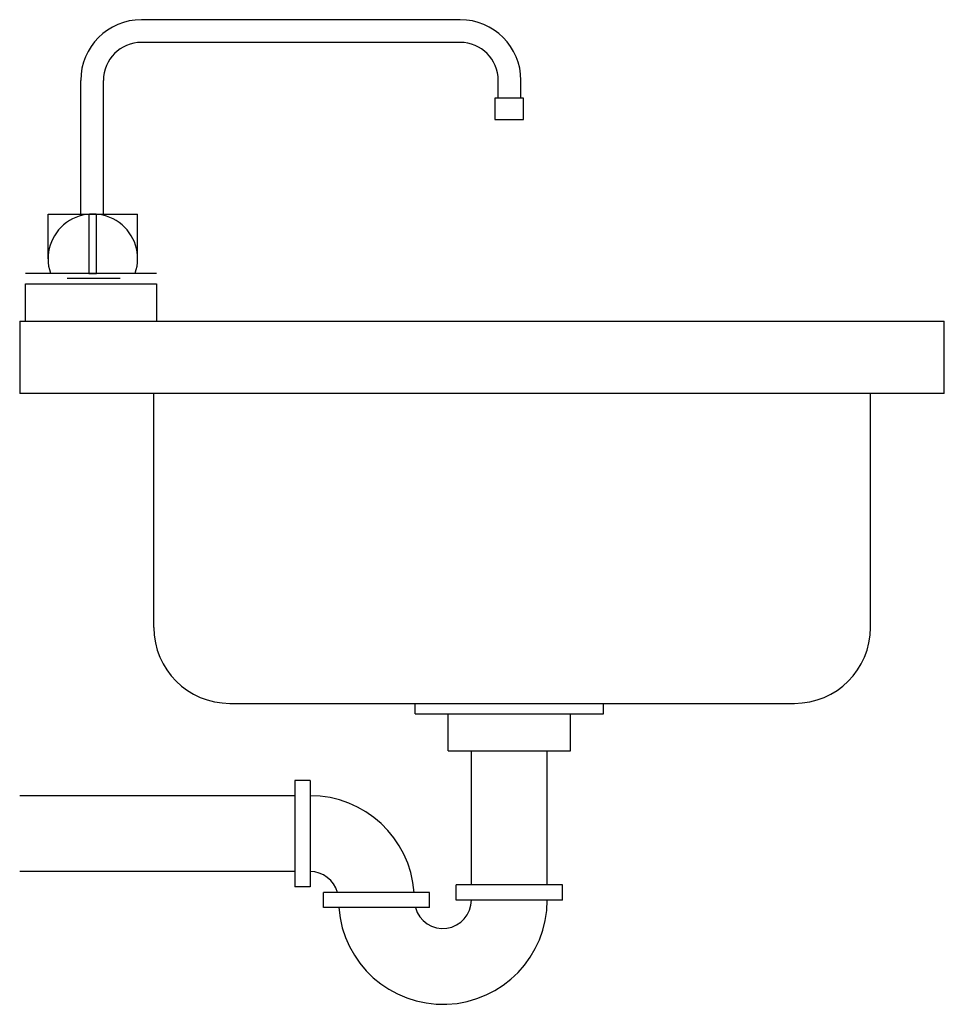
# Model space of a CAD drawing. Extents: x 14.456 to 15.065, y 13.295 to 13.945.
import ezdxf

# ---------------------------------------------------------------- set-up
doc = ezdxf.new("R2010")
doc.units = 0
doc.header["$MEASUREMENT"] = 0
doc.layers.get('0').update_dxf_attribs({"color": 1, "linetype": 'CONTINUOUS'})
doc.layers.add('035', color=2, linetype='CONTINUOUS')

msp = doc.modelspace()

# ---------------------------------------------------------------- linework, layer by layer
for p, q in [((14.74657, 13.94454), (14.53651, 13.94454)), ((14.74657, 13.92954), (14.53651, 13.92954)), ((14.49651, 13.81644), (14.49651, 13.90454)), ((14.51151, 13.81644), (14.51151, 13.90454)), ((14.77157, 13.89277), (14.77157, 13.90454)), ((14.78657, 13.89277), (14.78657, 13.90454)), ((14.475, 13.81644), (14.53401, 13.81644)), ((14.475, 13.78693), (14.475, 13.81644)), ((14.53401, 13.78693), (14.53401, 13.81644)), ((14.46005, 13.77755), (14.54654, 13.77755)), ((14.48755, 13.77406), (14.52255, 13.77406)), ((14.46005, 13.74573), (14.46005, 13.77043)), ((14.46005, 13.77043), (14.54654, 13.77043)), ((14.54654, 13.77043), (14.54654, 13.74573)), ((14.54473, 13.54384), (14.54473, 13.69812)), ((15.01682, 13.54384), (15.01682, 13.69812)), ((14.59473, 13.49384), (14.96682, 13.49384)), ((14.71695, 13.4869), (14.71695, 13.49384)), ((14.84103, 13.4869), (14.84103, 13.49384)), ((14.71695, 13.4869), (14.84103, 13.4869)), ((14.73867, 13.46247), (14.73867, 13.4869)), ((14.73867, 13.47604), (14.73867, 13.4869)), ((14.81925, 13.46247), (14.81925, 13.4869)), ((14.73867, 13.46247), (14.81925, 13.46247)), ((14.75388, 13.3742), (14.75388, 13.46247)), ((14.80388, 13.3742), (14.80388, 13.46247)), ((14.64762, 13.44295), (14.63762, 13.44295)), ((14.63762, 13.44295), (14.63762, 13.37295)), ((14.64762, 13.44295), (14.64762, 13.37295)), ((14.63762, 13.43295), (14.45633, 13.43295)), ((14.63762, 13.38295), (14.45633, 13.38295)), ((14.64762, 13.37295), (14.63762, 13.37295)), ((14.74388, 13.3642), (14.74388, 13.3742)), ((14.81388, 13.3742), (14.74388, 13.3742)), ((14.81388, 13.3642), (14.81388, 13.3742)), ((14.72638, 13.3692), (14.65638, 13.3692)), ((14.65638, 13.3592), (14.65638, 13.3692)), ((14.72638, 13.3592), (14.72638, 13.3692)), ((14.72638, 13.3592), (14.65638, 13.3592)), ((14.81388, 13.3642), (14.74388, 13.3642))]:
    msp.add_line(p, q)
for points in [[(14.76945, 13.89277), (14.76945, 13.87868), (14.78825, 13.87868), (14.78825, 13.89277)], [(14.50181, 13.81616), (14.50181, 13.7773), (14.50699, 13.7773), (14.50699, 13.81616)]]:
    msp.add_lwpolyline(points, close=True)
for centre, radius, start, end in [((14.53651, 13.90454), 0.04, 90, 180), ((14.74657, 13.90454), 0.04, 0, 90), ((14.53651, 13.90454), 0.025, 90, 180), ((14.74657, 13.90454), 0.025, 0, 90), ((14.50451, 13.78693), 0.02951, 341.46178, 198.53822), ((14.59473, 13.54384), 0.05, 180, 270), ((14.96682, 13.54384), 0.05, 270, 0), ((14.64762, 13.3642), 0.06875, 4.17041, 90), ((14.64762, 13.3642), 0.01875, 15.4627, 90), ((14.73513, 13.3642), 0.06875, 184.17041, 0), ((14.73513, 13.3642), 0.01875, 195.4627, 0)]:
    msp.add_arc(centre, radius, start, end)
at = {"layer": '035'}
for p, q in [((14.45633, 13.74573), (15.06546, 13.74573)), ((14.45633, 13.74573), (14.45633, 13.69812)), ((15.06546, 13.69812), (15.06546, 13.74573)), ((15.06546, 13.69812), (14.45633, 13.69812))]:
    msp.add_line(p, q, dxfattribs=at)

doc.saveas('drawing.dxf')
